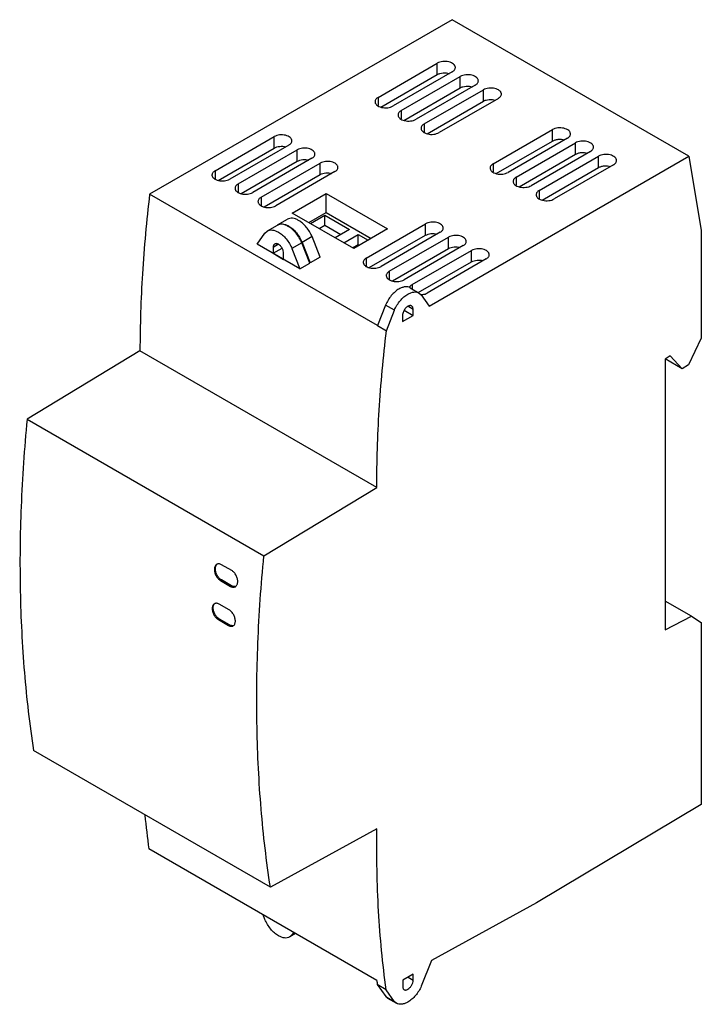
# Model space of a CAD drawing. Header units: millimetres. Extents: x 11 to 84, y 13 to 119.
import ezdxf

# ---------------------------------------------------------------- set-up
doc = ezdxf.new("R2010")
doc.units = ezdxf.units.MM
doc.header["$LTSCALE"] = 8.61507
doc.layers.get('0').update_dxf_attribs({"linetype": 'CONTINUOUS'})

msp = doc.modelspace()

# ---------------------------------------------------------------- linework, layer by layer
at = {"color": 7, "linetype": 'Continuous'}
for p, q in [((57.27, 119.2), (24.75, 100.43)), ((82.72, 104.51), (57.27, 119.2)), ((49.31, 110.85), (55.68, 114.52)), ((55.68, 113.3), (55.68, 114.52)), ((57.29, 113.59), (50.92, 109.92)), ((49.62, 109.8), (55.68, 113.3)), ((51.79, 109.42), (58.15, 113.09)), ((58.15, 111.87), (58.15, 113.09)), ((52.09, 108.37), (58.15, 111.87)), ((59.76, 112.16), (53.4, 108.49)), ((54.26, 107.99), (60.63, 111.66)), ((60.63, 110.44), (60.63, 111.66)), ((49.31, 110.85), (49.31, 109.96)), ((54.57, 106.94), (60.63, 110.44)), ((62.24, 110.73), (55.87, 107.06)), ((51.79, 109.42), (51.79, 108.53)), ((54.26, 107.99), (54.26, 107.1)), ((61.69, 103.7), (68.05, 107.38)), ((68.05, 106.15), (68.05, 107.38)), ((31.78, 102.95), (38.15, 106.63)), ((38.15, 105.4), (38.15, 106.63)), ((61.99, 102.65), (68.05, 106.15)), ((69.66, 106.45), (63.3, 102.77)), ((64.16, 102.27), (70.53, 105.95)), ((70.53, 104.72), (70.53, 105.95)), ((32.11, 101.92), (38.15, 105.4)), ((39.72, 105.72), (33.36, 102.04)), ((34.26, 101.53), (40.62, 105.2)), ((40.62, 103.97), (40.62, 105.2)), ((72.13, 105.02), (65.77, 101.34)), ((34.58, 100.49), (40.62, 103.97)), ((42.2, 104.29), (35.84, 100.61)), ((54.8, 88.39), (82.72, 104.51)), ((64.47, 101.22), (70.53, 104.72)), ((66.64, 100.84), (73, 104.52)), ((73, 103.29), (73, 104.52)), ((82.72, 104.51), (84.06, 96.53)), ((31.78, 102.95), (31.78, 102.08)), ((36.73, 100.1), (43.1, 103.77)), ((44.67, 102.86), (38.31, 99.18)), ((43.1, 102.54), (43.1, 103.77)), ((61.69, 103.7), (61.69, 102.82)), ((66.94, 99.79), (73, 103.29)), ((74.61, 103.59), (68.25, 99.92)), ((37.06, 99.06), (43.1, 102.54)), ((64.16, 102.27), (64.16, 101.39)), ((34.26, 101.53), (34.26, 100.66)), ((66.64, 100.84), (66.64, 99.96)), ((49.25, 86.29), (24.75, 100.43)), ((36.73, 100.1), (36.73, 99.23)), ((40.09, 98.4), (43.72, 100.5)), ((43.72, 98.46), (43.72, 100.5)), ((43.72, 100.5), (50.32, 96.69)), ((38.5, 97.12), (39.56, 97.73)), ((46.69, 94.59), (40.09, 98.4)), ((41.86, 97.38), (43.72, 98.46)), ((42.04, 97.27), (43.58, 98.16)), ((43.58, 97.1), (43.58, 98.16)), ((43.58, 98.16), (46.23, 96.63)), ((43.72, 98.46), (48.55, 95.67)), ((37.15, 96.25), (37.39, 96.47)), ((38.45, 97.08), (37.39, 96.47)), ((42.96, 96.74), (43.58, 97.1)), ((43.58, 97.1), (45.31, 96.1)), ((46.23, 96.63), (44.7, 95.74)), ((50.32, 96.69), (46.69, 94.59)), ((48.04, 93.56), (54.41, 97.24)), ((54.41, 96.01), (54.41, 97.24)), ((84.06, 96.53), (84.06, 84.95)), ((36.3, 95.06), (37.15, 96.25)), ((42.21, 95.87), (41.15, 95.25)), ((43.07, 93.66), (42.21, 95.87)), ((45.64, 95.2), (47.17, 96.08)), ((47.17, 95.02), (47.17, 96.08)), ((47.17, 96.08), (48.23, 95.48)), ((48.37, 92.53), (54.41, 96.01)), ((55.99, 96.33), (49.63, 92.65)), ((50.52, 92.14), (56.89, 95.81)), ((56.89, 94.58), (56.89, 95.81)), ((40.9, 92.4), (36.3, 95.06)), ((38.6, 95.04), (38.03, 94.71)), ((38.03, 94.71), (38.03, 94.07)), ((38.03, 94.07), (38.99, 94.62)), ((41.11, 95.19), (40.05, 94.58)), ((40.05, 94.58), (40.9, 92.4)), ((41.96, 93.02), (41.11, 95.19)), ((41.15, 95.25), (42.01, 93.04)), ((46.56, 94.67), (47.17, 95.02)), ((47.17, 95.02), (47.31, 94.95)), ((50.85, 91.1), (56.89, 94.58)), ((58.46, 94.9), (52.1, 91.22)), ((52.99, 90.71), (59.36, 94.38)), ((59.36, 93.15), (59.36, 94.38)), ((38.03, 94.07), (39.16, 93.42)), ((39.16, 93.42), (39.16, 94.06)), ((43.07, 93.66), (42.01, 93.04)), ((48.04, 93.56), (48.04, 92.69)), ((60.94, 93.47), (54.58, 89.79)), ((40.9, 92.4), (41.96, 93.02)), ((42.01, 93.04), (41.93, 93.09)), ((53.63, 89.85), (59.36, 93.15)), ((50.52, 92.14), (50.52, 91.27)), ((52.77, 90.35), (53.72, 89.8)), ((52.99, 90.71), (52.99, 90.22)), ((53.72, 89.8), (53.95, 89.61)), ((53.95, 89.61), (54.8, 88.39)), ((50.11, 88.49), (49.25, 86.29)), ((51.07, 87.94), (50.11, 88.49)), ((50.21, 85.73), (51.07, 87.94)), ((52.12, 87.94), (52.12, 87.96)), ((52.12, 87.94), (53.07, 87.39)), ((53.07, 88.04), (52.51, 88.37)), ((53.07, 87.39), (53.07, 88.04)), ((51.94, 86.74), (53.07, 87.39)), ((51.94, 87.39), (51.94, 86.74)), ((49.25, 86.29), (50.21, 85.73)), ((84.06, 84.95), (82.67, 82.06)), ((23.71, 83.58), (11.57, 76.21)), ((49.17, 68.89), (23.71, 83.58)), ((80.72, 83.05), (80.17, 82.7)), ((80.17, 82.7), (80.17, 53.55)), ((82.02, 81.65), (80.18, 82.72)), ((82.02, 81.65), (80.72, 83.05)), ((82.67, 82.06), (82.02, 81.65)), ((11.57, 76.21), (37.03, 61.51)), ((37.03, 61.51), (49.17, 68.89)), ((33.57, 59.95), (32.49, 60.57)), ((32.47, 58.93), (32.37, 58.87)), ((32.37, 58.87), (33.45, 58.24)), ((33.55, 58.3), (32.47, 58.93)), ((33.45, 58.24), (33.55, 58.3)), ((33.3, 55.71), (32.22, 56.33)), ((83, 55.02), (80.17, 56.65)), ((32.25, 54.72), (32.14, 54.66)), ((32.14, 54.66), (33.22, 54.03)), ((33.33, 54.1), (32.25, 54.72)), ((33.22, 54.03), (33.33, 54.1)), ((80.17, 53.55), (83, 55.02)), ((83, 55.02), (84.06, 54.34)), ((84.06, 54.34), (84.06, 34.76)), ((37.73, 25.88), (12.27, 40.58)), ((84.06, 34.76), (66.35, 24.18)), ((49.18, 32.15), (37.73, 25.88)), ((49.16, 15.85), (24.66, 30)), ((66.35, 24.18), (55.04, 17.99)), ((37.15, 22.41), (36.96, 22.9)), ((40.44, 20.89), (39.81, 20.52)), ((40.05, 20.74), (39.81, 20.52)), ((40.24, 21), (40.05, 20.74)), ((40.05, 20.74), (40.38, 20.92)), ((55.04, 17.99), (53.96, 15.22)), ((53.09, 16.51), (51.96, 15.86)), ((52.53, 16.19), (53.09, 15.87)), ((53.09, 15.87), (53.09, 16.51)), ((50.18, 14.84), (49.22, 15.4)), ((49.22, 15.4), (50.13, 14.11)), ((51.08, 13.56), (50.18, 14.84)), ((51.96, 15.86), (51.96, 15.22)), ((50.13, 14.11), (51.08, 13.56)), ((50.13, 14.11), (50.33, 13.95)), ((50.33, 13.95), (51.28, 13.4)), ((51.28, 13.4), (51.08, 13.56))]:
    msp.add_line(p, q, dxfattribs=at)
for centre, radius, start, end in [((38.85, 96.39), 0.801, 116.1519, 120.0468), ((38.91, 96.41), 0.81, 122.6763, 124.006), ((38.91, 96.42), 0.806, 120.0608, 122.6769), ((38.6, 95.07), 2.22, 59.9978, 61.1276), ((32.28, 60.32), 0.407, 128.456, 135.558), ((32, 56.11), 0.38, 129.0195, 136.3941), ((130.26, 43.85), 106.51, 185.5066, 187.4728), ((150.85, 29.22), 102.56, 187.4872, 187.7443)]:
    msp.add_arc(centre, radius, start, end, dxfattribs=at)
for points, knots in [([(57.62, 114.06), (57.62, 114.09), (57.61, 114.15), (57.57, 114.25), (57.51, 114.34), (57.39, 114.46), (57.2, 114.58), (56.91, 114.67), (56.59, 114.72), (56.26, 114.71), (55.95, 114.65), (55.76, 114.57), (55.68, 114.52)], [0, 0, 0, 0, 0.04286, 0.087491, 0.135321, 0.187287, 0.304544, 0.438205, 0.582548, 0.729696, 0.871316, 1, 1, 1, 1]), ([(55.68, 113.3), (55.77, 113.35), (55.97, 113.43), (56.3, 113.49), (56.65, 113.49), (56.88, 113.45), (56.98, 113.42)], [0, 0, 0, 0, 0.229928, 0.483439, 0.745664, 1, 1, 1, 1]), ([(57.29, 113.59), (57.34, 113.62), (57.43, 113.68), (57.53, 113.8), (57.6, 113.92), (57.62, 114.01), (57.62, 114.06)], [0, 0, 0, 0, 0.289543, 0.549135, 0.782272, 1, 1, 1, 1]), ([(60.09, 112.63), (60.09, 112.66), (60.08, 112.73), (60.05, 112.82), (59.98, 112.91), (59.87, 113.03), (59.67, 113.15), (59.39, 113.24), (59.07, 113.29), (58.74, 113.28), (58.43, 113.22), (58.24, 113.14), (58.15, 113.09)], [0, 0, 0, 0, 0.04286, 0.087491, 0.135321, 0.187287, 0.304544, 0.438205, 0.582548, 0.729696, 0.871316, 1, 1, 1, 1]), ([(59.76, 112.16), (59.81, 112.19), (59.9, 112.25), (60.01, 112.37), (60.08, 112.49), (60.09, 112.58), (60.09, 112.63)], [0, 0, 0, 0, 0.289543, 0.549135, 0.782272, 1, 1, 1, 1]), ([(58.15, 111.87), (58.24, 111.92), (58.44, 112), (58.77, 112.06), (59.12, 112.06), (59.35, 112.02), (59.46, 111.99)], [0, 0, 0, 0, 0.229928, 0.483439, 0.745664, 1, 1, 1, 1]), ([(62.57, 111.2), (62.57, 111.23), (62.56, 111.3), (62.52, 111.39), (62.46, 111.48), (62.34, 111.6), (62.15, 111.72), (61.86, 111.82), (61.54, 111.86), (61.21, 111.85), (60.9, 111.79), (60.71, 111.71), (60.63, 111.66)], [0, 0, 0, 0, 0.04286, 0.087491, 0.135321, 0.187287, 0.304544, 0.438205, 0.582548, 0.729696, 0.871316, 1, 1, 1, 1]), ([(49.31, 110.85), (49.26, 110.82), (49.17, 110.75), (49.07, 110.64), (49, 110.52), (48.98, 110.43), (48.98, 110.38)], [0, 0, 0, 0, 0.289543, 0.549135, 0.782272, 1, 1, 1, 1]), ([(48.98, 110.38), (48.98, 110.35), (48.99, 110.28), (49.03, 110.19), (49.09, 110.1), (49.21, 109.98), (49.4, 109.86), (49.69, 109.76), (50.01, 109.72), (50.34, 109.73), (50.65, 109.79), (50.84, 109.87), (50.92, 109.92)], [0, 0, 0, 0, 0.04286, 0.087491, 0.135321, 0.187287, 0.304544, 0.438205, 0.582548, 0.729696, 0.871316, 1, 1, 1, 1]), ([(60.63, 110.44), (60.72, 110.49), (60.92, 110.57), (61.25, 110.63), (61.6, 110.63), (61.82, 110.59), (61.93, 110.56)], [0, 0, 0, 0, 0.229928, 0.483439, 0.745664, 1, 1, 1, 1]), ([(62.24, 110.73), (62.28, 110.76), (62.38, 110.83), (62.48, 110.94), (62.55, 111.06), (62.57, 111.16), (62.57, 111.2)], [0, 0, 0, 0, 0.289543, 0.549135, 0.782272, 1, 1, 1, 1]), ([(51.79, 109.42), (51.74, 109.39), (51.65, 109.33), (51.54, 109.21), (51.47, 109.09), (51.46, 109), (51.46, 108.95)], [0, 0, 0, 0, 0.289543, 0.549135, 0.782272, 1, 1, 1, 1]), ([(51.46, 108.95), (51.46, 108.92), (51.46, 108.85), (51.5, 108.76), (51.56, 108.67), (51.68, 108.55), (51.88, 108.43), (52.16, 108.34), (52.48, 108.29), (52.81, 108.3), (53.12, 108.36), (53.31, 108.44), (53.4, 108.49)], [0, 0, 0, 0, 0.04286, 0.087491, 0.135321, 0.187287, 0.304544, 0.438205, 0.582548, 0.729696, 0.871316, 1, 1, 1, 1]), ([(54.26, 107.99), (54.21, 107.96), (54.12, 107.9), (54.02, 107.78), (53.95, 107.66), (53.93, 107.57), (53.93, 107.52)], [0, 0, 0, 0, 0.289543, 0.549135, 0.782272, 1, 1, 1, 1]), ([(53.93, 107.52), (53.93, 107.49), (53.94, 107.43), (53.98, 107.33), (54.04, 107.24), (54.16, 107.12), (54.35, 107), (54.64, 106.91), (54.96, 106.86), (55.29, 106.87), (55.6, 106.93), (55.79, 107.01), (55.87, 107.06)], [0, 0, 0, 0, 0.04286, 0.087491, 0.135321, 0.187287, 0.304544, 0.438205, 0.582548, 0.729696, 0.871316, 1, 1, 1, 1]), ([(69.99, 106.91), (69.99, 106.94), (69.98, 107.01), (69.95, 107.11), (69.88, 107.2), (69.77, 107.31), (69.57, 107.43), (69.29, 107.53), (68.97, 107.57), (68.64, 107.57), (68.33, 107.5), (68.14, 107.42), (68.05, 107.38)], [0, 0, 0, 0, 0.042856, 0.087484, 0.135311, 0.187277, 0.304538, 0.438201, 0.58254, 0.729687, 0.871315, 1, 1, 1, 1]), ([(40.05, 106.17), (40.05, 106.2), (40.04, 106.27), (40, 106.36), (39.94, 106.45), (39.83, 106.57), (39.64, 106.68), (39.36, 106.78), (39.04, 106.82), (38.72, 106.81), (38.42, 106.75), (38.23, 106.67), (38.15, 106.63)], [0, 0, 0, 0, 0.042851, 0.087479, 0.135316, 0.187289, 0.304559, 0.438236, 0.582575, 0.729733, 0.87129, 1, 1, 1, 1]), ([(39.72, 105.72), (39.77, 105.75), (39.86, 105.81), (39.97, 105.92), (40.03, 106.04), (40.05, 106.13), (40.05, 106.17)], [0, 0, 0, 0, 0.289199, 0.549037, 0.782219, 1, 1, 1, 1]), ([(68.05, 106.15), (68.14, 106.2), (68.34, 106.28), (68.67, 106.35), (69.02, 106.35), (69.25, 106.31), (69.36, 106.28)], [0, 0, 0, 0, 0.229943, 0.483473, 0.745692, 1, 1, 1, 1]), ([(69.66, 106.45), (69.71, 106.48), (69.8, 106.54), (69.91, 106.65), (69.98, 106.78), (69.99, 106.87), (69.99, 106.91)], [0, 0, 0, 0, 0.289548, 0.549139, 0.782279, 1, 1, 1, 1]), ([(72.47, 105.48), (72.47, 105.52), (72.46, 105.58), (72.42, 105.68), (72.36, 105.77), (72.24, 105.88), (72.04, 106.01), (71.76, 106.1), (71.44, 106.15), (71.11, 106.14), (70.8, 106.07), (70.61, 106), (70.53, 105.95)], [0, 0, 0, 0, 0.042856, 0.087484, 0.135311, 0.187277, 0.304538, 0.438201, 0.58254, 0.729687, 0.871315, 1, 1, 1, 1]), ([(38.15, 105.4), (38.23, 105.45), (38.43, 105.53), (38.74, 105.59), (39.07, 105.59), (39.29, 105.56), (39.4, 105.53)], [0, 0, 0, 0, 0.22951, 0.482213, 0.744311, 1, 1, 1, 1]), ([(42.52, 104.74), (42.52, 104.77), (42.52, 104.84), (42.48, 104.93), (42.42, 105.02), (42.3, 105.14), (42.11, 105.25), (41.83, 105.35), (41.52, 105.39), (41.2, 105.38), (40.89, 105.32), (40.71, 105.24), (40.62, 105.2)], [0, 0, 0, 0, 0.042851, 0.087479, 0.135316, 0.187289, 0.304559, 0.438236, 0.582575, 0.729733, 0.87129, 1, 1, 1, 1]), ([(70.53, 104.72), (70.62, 104.77), (70.82, 104.86), (71.15, 104.92), (71.5, 104.92), (71.73, 104.88), (71.83, 104.85)], [0, 0, 0, 0, 0.229943, 0.483473, 0.745692, 1, 1, 1, 1]), ([(72.13, 105.02), (72.18, 105.05), (72.27, 105.11), (72.38, 105.22), (72.45, 105.35), (72.47, 105.44), (72.47, 105.48)], [0, 0, 0, 0, 0.289548, 0.549139, 0.782279, 1, 1, 1, 1]), ([(40.62, 103.97), (40.71, 104.02), (40.9, 104.1), (41.22, 104.16), (41.55, 104.17), (41.76, 104.13), (41.87, 104.1)], [0, 0, 0, 0, 0.22951, 0.482213, 0.744311, 1, 1, 1, 1]), ([(42.2, 104.29), (42.25, 104.32), (42.33, 104.38), (42.44, 104.49), (42.51, 104.61), (42.52, 104.7), (42.52, 104.74)], [0, 0, 0, 0, 0.289199, 0.549037, 0.782219, 1, 1, 1, 1]), ([(45, 103.31), (45, 103.35), (44.99, 103.41), (44.95, 103.5), (44.89, 103.59), (44.78, 103.71), (44.59, 103.83), (44.31, 103.92), (43.99, 103.96), (43.67, 103.95), (43.37, 103.89), (43.18, 103.81), (43.1, 103.77)], [0, 0, 0, 0, 0.042851, 0.087479, 0.135316, 0.187289, 0.304559, 0.438236, 0.582575, 0.729733, 0.87129, 1, 1, 1, 1]), ([(74.94, 104.05), (74.94, 104.09), (74.93, 104.15), (74.9, 104.25), (74.83, 104.34), (74.72, 104.46), (74.52, 104.58), (74.24, 104.67), (73.92, 104.72), (73.59, 104.71), (73.28, 104.65), (73.09, 104.57), (73, 104.52)], [0, 0, 0, 0, 0.042856, 0.087484, 0.135311, 0.187277, 0.304538, 0.438201, 0.58254, 0.729687, 0.871315, 1, 1, 1, 1]), ([(74.61, 103.59), (74.66, 103.62), (74.75, 103.68), (74.86, 103.79), (74.93, 103.92), (74.94, 104.01), (74.94, 104.05)], [0, 0, 0, 0, 0.289548, 0.549139, 0.782279, 1, 1, 1, 1]), ([(31.78, 102.95), (31.73, 102.93), (31.64, 102.86), (31.54, 102.75), (31.47, 102.63), (31.45, 102.54), (31.45, 102.5)], [0, 0, 0, 0, 0.289385, 0.549146, 0.782263, 1, 1, 1, 1]), ([(44.67, 102.86), (44.72, 102.89), (44.81, 102.95), (44.92, 103.06), (44.98, 103.18), (45, 103.27), (45, 103.31)], [0, 0, 0, 0, 0.289199, 0.549037, 0.782219, 1, 1, 1, 1]), ([(61.69, 103.7), (61.64, 103.67), (61.55, 103.61), (61.44, 103.5), (61.37, 103.37), (61.36, 103.28), (61.36, 103.24)], [0, 0, 0, 0, 0.289543, 0.549135, 0.782272, 1, 1, 1, 1]), ([(61.36, 103.24), (61.36, 103.21), (61.36, 103.14), (61.4, 103.04), (61.46, 102.95), (61.58, 102.84), (61.78, 102.72), (62.06, 102.62), (62.38, 102.58), (62.71, 102.58), (63.02, 102.65), (63.21, 102.73), (63.3, 102.77)], [0, 0, 0, 0, 0.04286, 0.087491, 0.135321, 0.187287, 0.304544, 0.438205, 0.582548, 0.729696, 0.871316, 1, 1, 1, 1]), ([(73, 103.29), (73.09, 103.34), (73.29, 103.43), (73.62, 103.49), (73.97, 103.49), (74.2, 103.45), (74.31, 103.42)], [0, 0, 0, 0, 0.229943, 0.483473, 0.745692, 1, 1, 1, 1]), ([(31.45, 102.5), (31.45, 102.47), (31.46, 102.4), (31.5, 102.31), (31.56, 102.22), (31.67, 102.1), (31.87, 101.98), (32.15, 101.89), (32.46, 101.84), (32.88, 101.86), (33.19, 101.94), (33.36, 102.04)], [0, 0, 0, 0, 0.042909, 0.087597, 0.135497, 0.187541, 0.304969, 0.438824, 0.583357, 0.730722, 1, 1, 1, 1]), ([(43.1, 102.54), (43.18, 102.59), (43.38, 102.67), (43.69, 102.73), (44.02, 102.74), (44.24, 102.7), (44.35, 102.67)], [0, 0, 0, 0, 0.22951, 0.482213, 0.744311, 1, 1, 1, 1]), ([(64.16, 102.27), (64.11, 102.24), (64.02, 102.18), (63.91, 102.07), (63.85, 101.94), (63.83, 101.85), (63.83, 101.81)], [0, 0, 0, 0, 0.289543, 0.549135, 0.782272, 1, 1, 1, 1]), ([(63.83, 101.81), (63.83, 101.78), (63.84, 101.71), (63.88, 101.61), (63.94, 101.52), (64.06, 101.41), (64.25, 101.29), (64.54, 101.19), (64.86, 101.15), (65.19, 101.16), (65.5, 101.22), (65.69, 101.3), (65.77, 101.34)], [0, 0, 0, 0, 0.04286, 0.087491, 0.135321, 0.187287, 0.304544, 0.438205, 0.582548, 0.729696, 0.871316, 1, 1, 1, 1]), ([(34.26, 101.53), (34.21, 101.5), (34.12, 101.44), (34.01, 101.32), (33.94, 101.2), (33.93, 101.11), (33.93, 101.07)], [0, 0, 0, 0, 0.289385, 0.549146, 0.782263, 1, 1, 1, 1]), ([(33.93, 101.07), (33.93, 101.04), (33.94, 100.97), (33.97, 100.88), (34.03, 100.79), (34.15, 100.67), (34.34, 100.55), (34.62, 100.46), (34.94, 100.42), (35.36, 100.43), (35.67, 100.51), (35.84, 100.61)], [0, 0, 0, 0, 0.042909, 0.087597, 0.135497, 0.187541, 0.304969, 0.438824, 0.583357, 0.730722, 1, 1, 1, 1]), ([(66.64, 100.84), (66.59, 100.82), (66.5, 100.75), (66.39, 100.64), (66.32, 100.51), (66.31, 100.42), (66.31, 100.38)], [0, 0, 0, 0, 0.289543, 0.549135, 0.782272, 1, 1, 1, 1]), ([(24.75, 100.43), (24.41, 97.59), (23.9, 91.98), (23.72, 86.35), (23.71, 83.58)], [0, 0, 0, 0, 0.508422, 1, 1, 1, 1]), ([(36.73, 100.1), (36.68, 100.07), (36.59, 100.01), (36.49, 99.9), (36.42, 99.77), (36.4, 99.68), (36.4, 99.64)], [0, 0, 0, 0, 0.289385, 0.549146, 0.782263, 1, 1, 1, 1]), ([(36.4, 99.64), (36.4, 99.61), (36.41, 99.54), (36.45, 99.45), (36.51, 99.36), (36.62, 99.24), (36.82, 99.13), (37.1, 99.03), (37.41, 98.99), (37.83, 99), (38.14, 99.08), (38.31, 99.18)], [0, 0, 0, 0, 0.042909, 0.087597, 0.135497, 0.187541, 0.304969, 0.438824, 0.583357, 0.730722, 1, 1, 1, 1]), ([(66.31, 100.38), (66.31, 100.35), (66.31, 100.28), (66.35, 100.19), (66.41, 100.09), (66.53, 99.98), (66.73, 99.86), (67.01, 99.76), (67.33, 99.72), (67.66, 99.73), (67.97, 99.79), (68.16, 99.87), (68.25, 99.92)], [0, 0, 0, 0, 0.04286, 0.087491, 0.135321, 0.187287, 0.304544, 0.438205, 0.582548, 0.729696, 0.871316, 1, 1, 1, 1]), ([(40.77, 97.61), (40.66, 97.67), (40.45, 97.77), (40.13, 97.85), (39.82, 97.84), (39.64, 97.77), (39.56, 97.73)], [0, 0, 0, 0, 0.289726, 0.549071, 0.782171, 1, 1, 1, 1]), ([(42.21, 95.87), (42.13, 96.05), (41.95, 96.41), (41.61, 96.89), (41.22, 97.3), (40.92, 97.52), (40.77, 97.61)], [0, 0, 0, 0, 0.262413, 0.523355, 0.772209, 1, 1, 1, 1]), ([(37.39, 96.47), (37.47, 96.52), (37.65, 96.58), (37.96, 96.59), (38.28, 96.51), (38.49, 96.41), (38.6, 96.35)], [0, 0, 0, 0, 0.217819, 0.450923, 0.710284, 1, 1, 1, 1]), ([(38.5, 97.11), (38.58, 97.16), (38.76, 97.22), (39.05, 97.24), (39.36, 97.17), (39.57, 97.07), (39.67, 97.02)], [0, 0, 0, 0, 0.219057, 0.452665, 0.711493, 1, 1, 1, 1]), ([(39.66, 96.97), (39.56, 97.02), (39.36, 97.12), (39.05, 97.2), (38.76, 97.2), (38.58, 97.15), (38.5, 97.11)], [0, 0, 0, 0, 0.288336, 0.548001, 0.782167, 1, 1, 1, 1]), ([(41.11, 95.19), (41.04, 95.38), (40.85, 95.74), (40.51, 96.24), (40.11, 96.65), (39.81, 96.88), (39.66, 96.97)], [0, 0, 0, 0, 0.261994, 0.523044, 0.772154, 1, 1, 1, 1]), ([(39.71, 97), (39.86, 96.91), (40.16, 96.69), (40.55, 96.28), (40.89, 95.8), (41.07, 95.44), (41.15, 95.25)], [0, 0, 0, 0, 0.227791, 0.476645, 0.737587, 1, 1, 1, 1]), ([(56.31, 96.78), (56.31, 96.81), (56.3, 96.88), (56.27, 96.97), (56.21, 97.06), (56.09, 97.18), (55.9, 97.29), (55.62, 97.39), (55.31, 97.43), (54.99, 97.42), (54.68, 97.36), (54.5, 97.28), (54.41, 97.24)], [0, 0, 0, 0, 0.042851, 0.087479, 0.135316, 0.187289, 0.304559, 0.438236, 0.582575, 0.729733, 0.87129, 1, 1, 1, 1]), ([(55.99, 96.33), (56.04, 96.36), (56.12, 96.42), (56.23, 96.53), (56.3, 96.65), (56.31, 96.74), (56.31, 96.78)], [0, 0, 0, 0, 0.289199, 0.549037, 0.782219, 1, 1, 1, 1]), ([(38.6, 96.35), (38.75, 96.26), (39.05, 96.04), (39.45, 95.62), (39.79, 95.13), (39.98, 94.76), (40.05, 94.58)], [0, 0, 0, 0, 0.227846, 0.476956, 0.738006, 1, 1, 1, 1]), ([(54.41, 96.01), (54.5, 96.06), (54.69, 96.14), (55, 96.2), (55.33, 96.2), (55.55, 96.17), (55.66, 96.14)], [0, 0, 0, 0, 0.22951, 0.482213, 0.744311, 1, 1, 1, 1]), ([(58.79, 95.35), (58.79, 95.39), (58.78, 95.45), (58.74, 95.54), (58.68, 95.63), (58.57, 95.75), (58.37, 95.86), (58.09, 95.96), (57.78, 96), (57.46, 95.99), (57.16, 95.93), (56.97, 95.85), (56.89, 95.81)], [0, 0, 0, 0, 0.042851, 0.087479, 0.135316, 0.187289, 0.304559, 0.438236, 0.582575, 0.729733, 0.87129, 1, 1, 1, 1]), ([(58.46, 94.9), (58.51, 94.93), (58.6, 94.99), (58.71, 95.1), (58.77, 95.22), (58.79, 95.31), (58.79, 95.35)], [0, 0, 0, 0, 0.289199, 0.549037, 0.782219, 1, 1, 1, 1]), ([(38.2, 95.07), (38.17, 95.06), (38.12, 95.02), (38.07, 94.93), (38.04, 94.83), (38.03, 94.75), (38.03, 94.71)], [0, 0, 0, 0, 0.217745, 0.450883, 0.71046, 1, 1, 1, 1]), ([(38.6, 95.04), (38.56, 95.06), (38.49, 95.09), (38.39, 95.11), (38.29, 95.11), (38.23, 95.09), (38.2, 95.07)], [0, 0, 0, 0, 0.289539, 0.549116, 0.782254, 1, 1, 1, 1]), ([(39.16, 94.06), (39.16, 94.15), (39.13, 94.34), (39.01, 94.62), (38.83, 94.86), (38.68, 94.99), (38.6, 95.04)], [0, 0, 0, 0, 0.237254, 0.500001, 0.762748, 1, 1, 1, 1]), ([(56.89, 94.58), (56.97, 94.63), (57.17, 94.71), (57.48, 94.77), (57.81, 94.78), (58.03, 94.74), (58.13, 94.71)], [0, 0, 0, 0, 0.22951, 0.482213, 0.744311, 1, 1, 1, 1]), ([(61.26, 93.92), (61.26, 93.96), (61.25, 94.02), (61.22, 94.12), (61.16, 94.2), (61.04, 94.32), (60.85, 94.44), (60.57, 94.53), (60.26, 94.57), (59.94, 94.56), (59.63, 94.5), (59.45, 94.43), (59.36, 94.38)], [0, 0, 0, 0, 0.042851, 0.087479, 0.135316, 0.187289, 0.304559, 0.438236, 0.582575, 0.729733, 0.87129, 1, 1, 1, 1]), ([(48.04, 93.56), (48, 93.54), (47.91, 93.47), (47.8, 93.36), (47.73, 93.24), (47.72, 93.15), (47.72, 93.11)], [0, 0, 0, 0, 0.289385, 0.549146, 0.782263, 1, 1, 1, 1]), ([(59.36, 93.15), (59.45, 93.2), (59.64, 93.28), (59.95, 93.34), (60.28, 93.35), (60.5, 93.31), (60.61, 93.29)], [0, 0, 0, 0, 0.22951, 0.482213, 0.744311, 1, 1, 1, 1]), ([(60.94, 93.47), (60.98, 93.5), (61.07, 93.56), (61.18, 93.67), (61.25, 93.79), (61.26, 93.88), (61.26, 93.92)], [0, 0, 0, 0, 0.289199, 0.549037, 0.782219, 1, 1, 1, 1]), ([(47.72, 93.11), (47.72, 93.08), (47.72, 93.01), (47.76, 92.92), (47.82, 92.83), (47.94, 92.71), (48.13, 92.59), (48.41, 92.5), (48.73, 92.46), (49.15, 92.47), (49.45, 92.55), (49.63, 92.65)], [0, 0, 0, 0, 0.042909, 0.087597, 0.135497, 0.187541, 0.304969, 0.438824, 0.583357, 0.730722, 1, 1, 1, 1]), ([(50.52, 92.14), (50.47, 92.11), (50.38, 92.05), (50.27, 91.93), (50.21, 91.81), (50.19, 91.72), (50.19, 91.68)], [0, 0, 0, 0, 0.289385, 0.549146, 0.782263, 1, 1, 1, 1]), ([(50.19, 91.68), (50.19, 91.65), (50.2, 91.58), (50.24, 91.49), (50.3, 91.4), (50.41, 91.28), (50.61, 91.16), (50.89, 91.07), (51.2, 91.03), (51.62, 91.04), (51.93, 91.12), (52.1, 91.22)], [0, 0, 0, 0, 0.042909, 0.087597, 0.135497, 0.187541, 0.304969, 0.438824, 0.583357, 0.730722, 1, 1, 1, 1]), ([(51.55, 90.23), (51.4, 90.15), (51.11, 89.93), (50.71, 89.52), (50.37, 89.04), (50.19, 88.68), (50.11, 88.49)], [0, 0, 0, 0, 0.227777, 0.476557, 0.737467, 1, 1, 1, 1]), ([(52.77, 90.35), (52.69, 90.4), (52.5, 90.47), (52.2, 90.47), (51.87, 90.39), (51.66, 90.29), (51.55, 90.23)], [0, 0, 0, 0, 0.217833, 0.450931, 0.710269, 1, 1, 1, 1]), ([(52.99, 90.71), (52.96, 90.69), (52.89, 90.64), (52.78, 90.55), (52.72, 90.46), (52.69, 90.4)], [0, 0, 0, 0, 0.279631, 0.53985, 1, 1, 1, 1]), ([(51.07, 87.94), (51.14, 88.13), (51.33, 88.48), (51.67, 88.97), (52.06, 89.38), (52.36, 89.59), (52.51, 89.68)], [0, 0, 0, 0, 0.262533, 0.523443, 0.772223, 1, 1, 1, 1]), ([(52.51, 89.68), (52.61, 89.74), (52.83, 89.84), (53.15, 89.92), (53.46, 89.91), (53.64, 89.85), (53.72, 89.8)], [0, 0, 0, 0, 0.289731, 0.549069, 0.782167, 1, 1, 1, 1]), ([(53.95, 89.61), (54, 89.62), (54.22, 89.64), (54.44, 89.71), (54.58, 89.79)], [0, 0, 0, 0, 0.267409, 1, 1, 1, 1]), ([(52.51, 88.37), (52.46, 88.34), (52.36, 88.27), (52.18, 88.08), (52.08, 87.91), (52.03, 87.79)], [0, 0, 0, 0, 0.228098, 0.477528, 1, 1, 1, 1]), ([(52.91, 88.41), (52.88, 88.43), (52.82, 88.45), (52.72, 88.45), (52.61, 88.42), (52.54, 88.39), (52.51, 88.37)], [0, 0, 0, 0, 0.217765, 0.450912, 0.710483, 1, 1, 1, 1]), ([(53.07, 88.04), (53.07, 88.08), (53.07, 88.16), (53.04, 88.27), (52.98, 88.35), (52.93, 88.39), (52.91, 88.41)], [0, 0, 0, 0, 0.289645, 0.54926, 0.782355, 1, 1, 1, 1]), ([(52.03, 87.79), (52, 87.72), (51.96, 87.59), (51.94, 87.45), (51.94, 87.39)], [0, 0, 0, 0, 0.52342, 1, 1, 1, 1]), ([(49.17, 68.89), (49.17, 71.65), (49.35, 77.28), (49.87, 82.89), (50.21, 85.73)], [0, 0, 0, 0, 0.49158, 1, 1, 1, 1]), ([(11.57, 76.21), (11.28, 73.09), (10.85, 66.94), (10.75, 57.85), (11.18, 49.08), (11.84, 43.37), (12.27, 40.58)], [0, 0, 0, 0, 0.263056, 0.517601, 0.76331, 1, 1, 1, 1]), ([(37.73, 25.88), (37.3, 28.67), (36.64, 34.38), (36.2, 43.15), (36.31, 52.24), (36.73, 58.39), (37.03, 61.51)], [0, 0, 0, 0, 0.23669, 0.482399, 0.736944, 1, 1, 1, 1]), ([(31.97, 60.61), (31.93, 60.59), (31.86, 60.54), (31.79, 60.42), (31.73, 60.28), (31.72, 60.18), (31.71, 60.13)], [0, 0, 0, 0, 0.221428, 0.458136, 0.717144, 1, 1, 1, 1]), ([(31.82, 60.19), (31.83, 60.27), (31.86, 60.42), (31.93, 60.56), (31.98, 60.61)], [0, 0, 0, 0, 0.53499, 1, 1, 1, 1]), ([(32.49, 60.57), (32.44, 60.6), (32.35, 60.64), (32.21, 60.67), (32.08, 60.66), (32, 60.63), (31.97, 60.61)], [0, 0, 0, 0, 0.281172, 0.537325, 0.773304, 1, 1, 1, 1]), ([(31.71, 60.13), (31.71, 60.07), (31.71, 59.95), (31.74, 59.77), (31.8, 59.58), (31.88, 59.4), (31.98, 59.24), (32.13, 59.04), (32.27, 58.92), (32.37, 58.87)], [0, 0, 0, 0, 0.117486, 0.242758, 0.372825, 0.505352, 0.637393, 0.765685, 1, 1, 1, 1]), ([(32.47, 58.93), (32.37, 58.98), (32.23, 59.1), (32.08, 59.3), (31.98, 59.46), (31.9, 59.64), (31.85, 59.83), (31.82, 60.01), (31.82, 60.13), (31.82, 60.19)], [0, 0, 0, 0, 0.234342, 0.362646, 0.494696, 0.627235, 0.7573, 0.88254, 1, 1, 1, 1]), ([(34.22, 58.68), (34.22, 58.74), (34.22, 58.86), (34.19, 59.04), (34.13, 59.23), (34.06, 59.41), (33.96, 59.58), (33.81, 59.77), (33.67, 59.89), (33.57, 59.95)], [0, 0, 0, 0, 0.117432, 0.242747, 0.372891, 0.50547, 0.637514, 0.765767, 1, 1, 1, 1]), ([(33.97, 58.22), (33.94, 58.21), (33.87, 58.21), (33.77, 58.22), (33.66, 58.25), (33.59, 58.28), (33.55, 58.3)], [0, 0, 0, 0, 0.225933, 0.465047, 0.722773, 1, 1, 1, 1]), ([(33.97, 58.2), (34, 58.22), (34.07, 58.28), (34.14, 58.39), (34.2, 58.53), (34.21, 58.63), (34.22, 58.68)], [0, 0, 0, 0, 0.220771, 0.457192, 0.716424, 1, 1, 1, 1]), ([(33.45, 58.24), (33.49, 58.22), (33.58, 58.17), (33.72, 58.14), (33.85, 58.15), (33.93, 58.18), (33.97, 58.2)], [0, 0, 0, 0, 0.282099, 0.53853, 0.774116, 1, 1, 1, 1]), ([(31.71, 56.37), (31.67, 56.35), (31.61, 56.3), (31.54, 56.19), (31.49, 56.05), (31.47, 55.95), (31.47, 55.9)], [0, 0, 0, 0, 0.220283, 0.456024, 0.715227, 1, 1, 1, 1]), ([(31.58, 55.96), (31.58, 56.04), (31.61, 56.19), (31.68, 56.32), (31.73, 56.37)], [0, 0, 0, 0, 0.536921, 1, 1, 1, 1]), ([(32.22, 56.33), (32.17, 56.36), (32.09, 56.4), (31.95, 56.43), (31.82, 56.42), (31.74, 56.39), (31.71, 56.37)], [0, 0, 0, 0, 0.284023, 0.541276, 0.776239, 1, 1, 1, 1]), ([(31.47, 55.9), (31.47, 55.84), (31.48, 55.72), (31.51, 55.55), (31.57, 55.36), (31.65, 55.19), (31.75, 55.02), (31.9, 54.83), (32.04, 54.72), (32.14, 54.66)], [0, 0, 0, 0, 0.116314, 0.240923, 0.370778, 0.503469, 0.635922, 0.76475, 1, 1, 1, 1]), ([(32.25, 54.72), (32.15, 54.78), (32.01, 54.9), (31.86, 55.09), (31.76, 55.25), (31.67, 55.43), (31.62, 55.61), (31.58, 55.79), (31.58, 55.9), (31.58, 55.96)], [0, 0, 0, 0, 0.235264, 0.364097, 0.496555, 0.629256, 0.75911, 0.883697, 1, 1, 1, 1]), ([(33.97, 54.46), (33.97, 54.52), (33.96, 54.64), (33.93, 54.82), (33.87, 55), (33.79, 55.17), (33.69, 55.34), (33.54, 55.53), (33.4, 55.65), (33.3, 55.71)], [0, 0, 0, 0, 0.116308, 0.24099, 0.37093, 0.503666, 0.636105, 0.764872, 1, 1, 1, 1]), ([(33.22, 54.03), (33.27, 54.01), (33.36, 53.97), (33.49, 53.94), (33.62, 53.94), (33.7, 53.97), (33.73, 53.99)], [0, 0, 0, 0, 0.284973, 0.542517, 0.77708, 1, 1, 1, 1]), ([(33.74, 54.01), (33.71, 54.01), (33.64, 54), (33.54, 54.01), (33.43, 54.04), (33.37, 54.08), (33.33, 54.1)], [0, 0, 0, 0, 0.223751, 0.462293, 0.720862, 1, 1, 1, 1]), ([(33.73, 53.99), (33.77, 54.01), (33.83, 54.06), (33.9, 54.17), (33.95, 54.31), (33.96, 54.41), (33.97, 54.46)], [0, 0, 0, 0, 0.219534, 0.454944, 0.714406, 1, 1, 1, 1]), ([(50.18, 14.84), (49.8, 17.65), (49.25, 23.41), (49.14, 29.2), (49.18, 32.15)], [0, 0, 0, 0, 0.489351, 1, 1, 1, 1]), ([(38.6, 20.64), (38.45, 20.73), (38.15, 20.95), (37.75, 21.37), (37.41, 21.86), (37.22, 22.23), (37.15, 22.41)], [0, 0, 0, 0, 0.227846, 0.476956, 0.738005, 1, 1, 1, 1]), ([(39.81, 20.52), (39.73, 20.47), (39.54, 20.41), (39.24, 20.4), (38.92, 20.48), (38.71, 20.58), (38.6, 20.64)], [0, 0, 0, 0, 0.217819, 0.450923, 0.710284, 1, 1, 1, 1]), ([(51.96, 15.22), (51.96, 15.18), (51.96, 15.1), (51.99, 14.99), (52.05, 14.91), (52.09, 14.87), (52.12, 14.85)], [0, 0, 0, 0, 0.289534, 0.54911, 0.78225, 1, 1, 1, 1]), ([(52.12, 14.85), (52.15, 14.84), (52.21, 14.81), (52.31, 14.81), (52.42, 14.84), (52.49, 14.87), (52.52, 14.89)], [0, 0, 0, 0, 0.217696, 0.450814, 0.71041, 1, 1, 1, 1]), ([(52.52, 14.89), (52.6, 14.94), (52.75, 15.07), (52.93, 15.31), (53.05, 15.58), (53.09, 15.78), (53.09, 15.87)], [0, 0, 0, 0, 0.237307, 0.50005, 0.762767, 1, 1, 1, 1]), ([(53.96, 15.22), (53.88, 15.04), (53.69, 14.69), (53.35, 14.22), (52.96, 13.82), (52.67, 13.61), (52.52, 13.52)], [0, 0, 0, 0, 0.263338, 0.524011, 0.772288, 1, 1, 1, 1]), ([(52.52, 13.52), (52.41, 13.46), (52.2, 13.35), (51.86, 13.27), (51.55, 13.28), (51.36, 13.35), (51.28, 13.4)], [0, 0, 0, 0, 0.289746, 0.549057, 0.782152, 1, 1, 1, 1])]:
    msp.add_open_spline(points, degree=3, knots=knots, dxfattribs=at)

doc.saveas('drawing.dxf')
